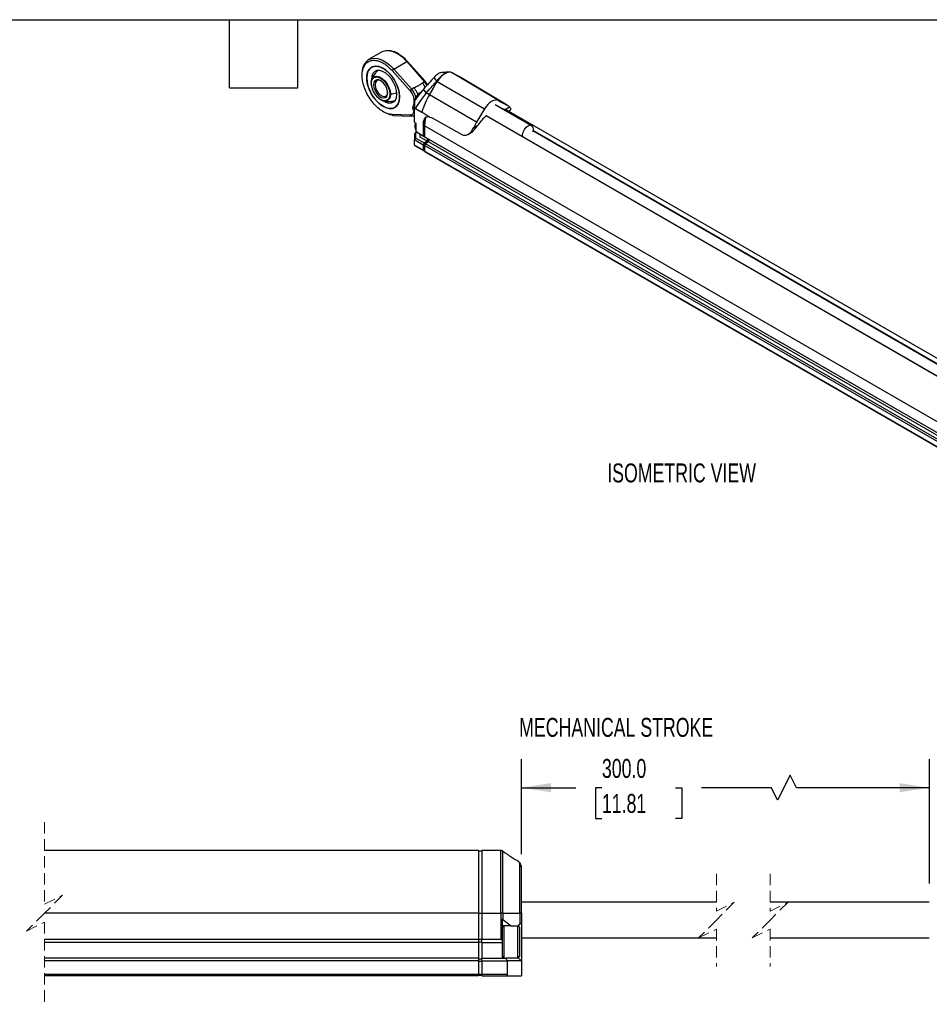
# Model space of a CAD drawing. Header units: millimetres. Extents: x 8 to 341, y 8 to 262.
# Tile 4 of 5: x 141 to 268, y 124 to 262. Entities that reach past the tile are written whole.
import ezdxf

# ---------------------------------------------------------------- set-up
doc = ezdxf.new("R2010")
doc.units = ezdxf.units.MM
doc.header["$LTSCALE"] = 1.25
doc.linetypes.add('HIDDEN', pattern=[1.905, 1.27, -0.635])
doc.layers.add('DIMENSIONS', color=140, linetype='Continuous', lineweight=25)
doc.layers.add('TEXT', color=140, linetype='Continuous', lineweight=25)
doc.styles.add('SLDTEXTSTYLE0', font='TXT', dxfattribs={"width": 0.7})
doc.dimstyles.new('SLDDIMSTYLE4', dxfattribs={"dimtxt": 2.69751, "dimasz": 4.1275, "dimexe": 0, "dimexo": 0.0625, "dimgap": 0.674377, "dimtad": 0, "dimtih": 1, "dimtoh": 1, "dimrnd": 1e-09, "dimzin": 4, "dimdsep": 46, "dimtxsty": 'SLDTEXTSTYLE0', "dimsah": 1, "dimcen": 0.09, "dimadec": 0, "dimazin": 1, "dimtfac": 1, "dimtofl": 0, "dimtmove": 0, "dimatfit": 3, "dimfxl": 0, "dimfrac": 2, "dimtolj": 1, "dimtzin": 12, "dimarcsym": 0})

# ---------------------------------------------------------------- blocks, each defined once
blk = doc.blocks.new('_D_15')
at = {"layer": 'DIMENSIONS'}
for p, q in [((210.63, 145.35), (210.63, 158.6)), ((267.62, 141.23), (267.62, 158.6)), ((248.19, 156.4), (246.43, 152.87)), ((249.08, 154.63), (248.19, 156.4)), ((210.63, 154.63), (218.22, 154.63)), ((221.88, 154.63), (220.97, 154.63)), ((220.97, 154.63), (220.97, 150.35)), ((232.14, 154.63), (233.05, 154.63)), ((233.05, 154.63), (233.05, 150.35)), ((245.55, 154.63), (235.79, 154.63)), ((246.43, 152.87), (245.55, 154.63)), ((267.62, 154.63), (249.08, 154.63)), ((220.97, 150.35), (221.88, 150.35)), ((233.05, 150.35), (232.14, 150.35))]:
    blk.add_line(p, q, dxfattribs=at)
for points in [[(210.63, 154.63), (214.75, 154), (214.75, 155.27)], [(267.62, 154.63), (263.49, 155.27), (263.49, 154)]]:
    blk.add_solid(points, dxfattribs=at)
at = {"layer": 'DIMENSIONS', "char_height": 2.646, "attachment_point": 1, "style": 'SLDTEXTSTYLE0'}
for s, insert in [('300.0', (221.88, 158.65)), ('11.81', (221.88, 153.76))]:
    blk.add_mtext(s, dxfattribs=dict(at, insert=insert))

msp = doc.modelspace()

# ---------------------------------------------------------------- linework, layer by layer
for p, q in [((191.097, 257.401), (189.294, 256.36)), ((192.803, 255.039), (194.606, 256.079)), ((194.606, 256.079), (197.114, 253.264)), ((194.703, 256.105), (194.706, 256.102)), ((197.214, 253.286), (194.706, 256.102)), ((192.576, 254.82), (195.084, 252.004)), ((195.311, 252.223), (192.803, 255.039)), ((200.965, 254.51), (200.885, 254.556)), ((207.446, 250.629), (200.965, 254.51)), ((197.114, 253.264), (196.807, 253.087)), ((198.797, 253.351), (198.436, 253.879)), ((198.797, 253.351), (198.877, 253.304)), ((198.877, 253.304), (205.477, 249.492)), ((201.617, 254.181), (202.06, 253.926)), ((201.659, 254.15), (201.617, 254.181)), ((202.125, 253.889), (201.663, 254.156)), ((202.06, 253.926), (208.541, 250.044)), ((202.153, 253.873), (202.06, 253.926)), ((208.633, 249.993), (202.153, 253.873)), ((195.618, 252.4), (195.311, 252.223)), ((196.354, 251.686), (196.701, 251.911)), ((197.339, 251.712), (196.975, 252.237)), ((195.448, 249.68), (195.678, 250.384)), ((195.6, 250.764), (195.6, 250.146)), ((196.354, 251.686), (196.462, 251.624)), ((197.782, 251.456), (197.339, 251.712)), ((204.382, 247.643), (197.782, 251.456)), ((195.678, 249.547), (195.448, 249.68)), ((195.678, 247.597), (195.678, 249.388)), ((195.843, 249.546), (196.739, 249.028)), ((212.058, 247.131), (206.987, 250.058)), ((208.355, 249.402), (208.958, 249.75)), ((208.355, 249.402), (208.655, 249.278)), ((321.318, 184.246), (208.517, 249.365)), ((208.843, 249.177), (209.108, 249.329)), ((195.084, 248.611), (192.576, 248.691)), ((192.727, 248.558), (195.236, 248.478)), ((195.608, 248.568), (195.678, 248.608)), ((196.983, 247.753), (196.951, 247.221)), ((198.171, 248.217), (202.294, 245.903)), ((318.311, 183.48), (205.704, 248.487)), ((318.344, 183.489), (205.723, 248.504)), ((205.737, 248.515), (205.737, 248.544)), ((195.678, 247.597), (195.926, 247.454)), ((195.678, 247.597), (195.926, 247.454)), ((195.678, 247.597), (195.678, 247.597)), ((195.749, 247.046), (195.749, 246.923)), ((195.926, 246.258), (195.926, 247.454)), ((196.916, 245.686), (195.926, 246.258)), ((196.067, 246.176), (195.926, 246.258)), ((196.926, 247.498), (196.916, 247.492)), ((196.916, 247.492), (196.916, 245.686)), ((196.951, 245.724), (196.951, 247.221)), ((196.951, 247.221), (197.093, 247.139)), ((315.886, 178.512), (197.092, 247.091)), ((197.092, 247.091), (197.092, 245.576)), ((203.966, 246.868), (204.569, 247.216)), ((319.785, 184.307), (212.245, 246.388)), ((319.826, 184.355), (212.257, 246.454)), ((195.878, 246.12), (195.678, 246.005)), ((195.678, 246.005), (195.678, 245.188)), ((195.678, 245.188), (195.878, 245.399)), ((195.678, 245.188), (196.916, 244.474)), ((195.678, 244.412), (195.678, 245.188)), ((195.878, 246.12), (196.021, 246.203)), ((195.878, 245.399), (195.878, 246.12)), ((195.878, 245.399), (197.057, 244.719)), ((196.067, 246.176), (197.057, 245.605)), ((196.491, 245.535), (196.491, 245.931)), ((197.481, 244.964), (196.491, 245.535)), ((196.916, 245.686), (197.057, 245.605)), ((196.951, 245.724), (197.092, 245.642)), ((197.072, 245.654), (196.951, 245.724)), ((197.057, 245.605), (197.092, 245.625)), ((197.481, 244.964), (197.057, 244.719)), ((197.072, 245.654), (197.092, 245.642)), ((197.072, 244.686), (197.517, 244.943)), ((315.886, 176.998), (197.092, 245.576)), ((197.092, 245.576), (197.234, 245.494)), ((316.028, 176.916), (197.234, 245.494)), ((197.481, 245.352), (197.481, 244.964)), ((197.517, 244.943), (197.517, 245.331)), ((197.517, 244.943), (197.658, 244.862)), ((197.658, 245.25), (197.658, 244.853)), ((203.194, 245.916), (203.532, 246.111)), ((196.916, 243.698), (195.678, 244.412)), ((195.678, 244.412), (195.678, 244.379)), ((195.678, 244.379), (196.936, 243.652)), ((197.057, 244.719), (196.916, 244.474)), ((196.916, 244.474), (196.916, 243.698)), ((196.951, 244.477), (197.072, 244.686)), ((196.951, 244.477), (197.106, 244.388)), ((196.951, 243.718), (196.951, 244.477)), ((197.092, 243.637), (196.951, 243.718)), ((196.961, 243.696), (197.092, 243.62)), ((196.986, 243.657), (197.007, 243.669)), ((197.072, 244.686), (197.227, 244.597)), ((197.234, 244.608), (197.092, 244.364)), ((315.886, 175.785), (197.092, 244.364)), ((197.092, 244.364), (197.092, 243.588)), ((315.886, 175.01), (197.092, 243.588)), ((197.113, 243.542), (315.907, 174.964)), ((197.658, 244.853), (197.234, 244.608)), ((316.028, 176.03), (197.234, 244.608)), ((316.452, 176.275), (197.658, 244.853)), ((204.625, 145.862), (144.018, 145.862)), ((204.625, 145.859), (144.018, 145.859)), ((204.625, 145.862), (204.625, 145.859)), ((204.625, 145.859), (204.625, 137.118)), ((207.753, 145.862), (205.125, 145.862)), ((205.125, 145.862), (205.125, 145.859)), ((205.125, 145.859), (205.125, 137.118)), ((207.753, 145.859), (205.125, 145.859)), ((207.753, 145.859), (207.753, 145.862)), ((207.753, 137.118), (207.753, 145.859)), ((205.125, 145.762), (204.625, 145.762)), ((208.061, 137.118), (208.061, 145.76)), ((210.433, 144.159), (210.132, 144.394)), ((210.457, 144.106), (210.433, 144.159)), ((210.433, 137.118), (210.433, 144.159)), ((210.625, 143.699), (210.625, 143.765)), ((237.876, 138.639), (210.625, 138.639)), ((267.616, 138.639), (245.376, 138.639)), ((204.625, 137.118), (144.018, 137.118)), ((204.625, 137.118), (204.625, 133.409)), ((204.625, 137.118), (205.125, 137.118)), ((205.125, 137.118), (207.753, 137.118)), ((205.125, 137.118), (205.125, 133.409)), ((208.061, 137.118), (207.753, 137.118)), ((207.753, 137.118), (207.753, 133.409)), ((207.925, 136.308), (207.925, 133.378)), ((208.061, 137.118), (208.061, 136.233)), ((208.061, 137.118), (210.433, 137.118)), ((208.061, 136.233), (209.205, 135.339)), ((210.433, 137.118), (210.433, 135.547)), ((210.625, 137.118), (210.433, 137.118)), ((210.625, 137.118), (210.625, 135.739)), ((208.175, 135.339), (207.925, 135.089)), ((209.205, 135.339), (207.925, 135.339)), ((208.225, 130.839), (208.225, 135.339)), ((209.205, 135.339), (210.225, 135.339)), ((210.125, 133.292), (210.125, 135.339)), ((210.425, 135.089), (210.175, 135.339)), ((210.225, 135.339), (210.433, 135.547)), ((210.225, 135.289), (210.225, 135.339)), ((210.425, 133.266), (210.425, 135.089)), ((210.625, 135.739), (210.625, 130.439)), ((204.625, 133.45), (205.125, 133.45)), ((210.625, 133.639), (237.876, 133.639)), ((245.376, 133.639), (267.616, 133.639)), ((204.625, 133.409), (144.018, 133.409)), ((204.625, 133.009), (144.018, 133.009)), ((204.625, 133.409), (204.625, 133.009)), ((204.625, 133.109), (205.125, 133.109)), ((204.625, 133.009), (204.625, 130.839)), ((205.125, 133.009), (205.125, 133.409)), ((207.753, 133.409), (205.125, 133.409)), ((205.125, 133.009), (207.925, 133.009)), ((205.125, 133.009), (205.125, 130.839)), ((207.925, 133.378), (207.925, 133.009)), ((207.925, 133.009), (207.925, 130.839)), ((210.125, 130.839), (210.125, 133.292)), ((210.425, 131.089), (210.425, 133.266)), ((204.625, 130.839), (144.018, 130.839)), ((204.625, 130.839), (204.625, 130.439)), ((204.625, 130.739), (205.125, 130.739)), ((205.125, 130.839), (208.459, 130.839)), ((205.125, 130.439), (205.125, 130.839)), ((207.925, 131.089), (208.175, 130.839)), ((208.459, 130.839), (208.625, 130.439)), ((210.225, 130.839), (208.459, 130.839)), ((210.175, 130.839), (210.425, 131.089)), ((210.225, 130.839), (210.225, 130.889)), ((210.225, 130.839), (210.625, 130.439)), ((204.625, 130.439), (144.018, 130.439)), ((204.625, 130.439), (204.625, 128.539)), ((204.625, 130.397), (205.125, 130.397)), ((205.125, 130.439), (208.625, 130.439)), ((205.125, 130.439), (205.125, 128.539)), ((208.625, 130.439), (208.625, 128.539)), ((210.625, 130.439), (208.625, 130.439)), ((210.625, 130.439), (210.625, 128.339)), ((204.625, 128.539), (144.018, 128.539)), ((204.625, 128.339), (144.018, 128.339)), ((204.625, 128.539), (204.625, 128.339)), ((205.125, 128.539), (204.625, 128.539)), ((204.625, 128.439), (205.125, 128.439)), ((208.625, 128.539), (205.125, 128.539)), ((205.125, 128.539), (205.125, 128.339)), ((205.125, 128.339), (208.825, 128.339)), ((208.825, 128.339), (210.625, 128.339))]:
    msp.add_line(p, q)
at = {"color": 7, "linetype": 'HIDDEN', "lineweight": 18}
for p, q in [((144.018, 149.831), (144.018, 138.351)), ((237.876, 142.608), (237.876, 137.389)), ((245.376, 142.608), (245.376, 137.389)), ((144.018, 138.351), (146.518, 139.601)), ((146.518, 139.601), (144.018, 137.101)), ((237.876, 137.389), (240.376, 138.639)), ((240.376, 138.639), (237.876, 136.139)), ((245.376, 137.389), (247.876, 138.639)), ((247.876, 138.639), (245.376, 136.139)), ((144.018, 137.101), (141.518, 134.601)), ((141.518, 134.601), (144.018, 135.851)), ((144.018, 135.851), (144.018, 124.37)), ((237.876, 136.139), (235.376, 133.639)), ((235.376, 133.639), (237.876, 134.889)), ((237.876, 134.889), (237.876, 129.67)), ((245.376, 136.139), (242.876, 133.639)), ((242.876, 133.639), (245.376, 134.889)), ((245.376, 134.889), (245.376, 129.67))]:
    msp.add_line(p, q, dxfattribs=at)
at = {"flags": 128}
for points in [[(189.295, 256.36), (189.594, 256.491), (190.071, 256.565), (190.596, 256.505), (191.15, 256.314), (191.715, 255.999), (192.272, 255.569), (192.803, 255.039)], [(194.606, 256.079), (194.635, 256.095), (194.661, 256.105), (194.683, 256.109), (194.698, 256.107), (194.703, 256.105)], [(189.024, 253.806), (189.078, 253.204), (189.237, 252.569), (189.493, 251.929), (189.835, 251.315), (190.246, 250.756), (190.708, 250.277), (191.198, 249.901), (191.694, 249.646), (192.173, 249.523), (192.612, 249.538), (192.991, 249.691), (193.292, 249.974), (193.5, 250.374), (193.607, 250.873), (193.607, 251.447), (193.5, 252.069), (193.292, 252.71), (192.991, 253.341), (192.612, 253.931), (192.173, 254.453), (191.694, 254.883), (191.198, 255.201), (190.708, 255.391), (190.246, 255.445), (189.835, 255.36), (189.493, 255.141), (189.237, 254.797), (189.078, 254.345), (189.024, 253.806)], [(193.621, 251.152), (193.567, 250.613), (193.408, 250.161), (193.152, 249.817), (192.81, 249.598), (192.399, 249.513), (191.937, 249.567), (191.447, 249.757), (190.951, 250.075), (190.472, 250.505), (190.033, 251.027), (189.654, 251.617), (189.353, 252.248), (189.145, 252.889), (189.038, 253.511), (189.038, 254.085), (189.145, 254.584), (189.353, 254.984), (189.654, 255.267), (190.033, 255.42), (190.472, 255.435), (190.951, 255.312), (191.447, 255.057), (191.937, 254.681), (192.399, 254.202), (192.81, 253.643), (193.152, 253.029), (193.408, 252.389), (193.567, 251.754), (193.621, 251.152)], [(191.405, 250.555), (191.678, 250.412), (192.091, 250.29), (192.469, 250.301), (192.788, 250.444), (193.03, 250.709), (193.181, 251.082), (193.232, 251.541), (193.181, 252.059), (193.03, 252.606), (192.788, 253.151), (192.469, 253.661), (192.091, 254.108), (191.678, 254.465), (191.251, 254.711), (190.838, 254.832), (190.46, 254.821), (190.141, 254.679), (189.899, 254.413), (189.748, 254.04), (189.697, 253.582), (189.697, 253.582)], [(200.965, 254.51), (200.739, 254.587), (200.484, 254.593), (200.208, 254.528), (199.921, 254.394), (199.634, 254.197), (199.358, 253.943), (199.102, 253.642), (198.877, 253.304)], [(189.653, 253.071), (189.708, 253.477), (189.717, 253.508)], [(189.717, 253.508), (189.867, 253.788), (190.118, 253.978), (190.441, 254.031), (190.809, 253.944), (191.192, 253.722), (191.56, 253.385), (191.882, 252.959), (192.134, 252.48), (192.293, 251.985), (192.347, 251.515)], [(189.979, 252.846), (190.033, 252.444), (190.188, 252.024), (190.427, 251.63), (190.726, 251.307), (191.051, 251.088), (191.367, 250.998), (191.639, 251.047), (191.84, 251.228), (191.945, 251.523), (191.945, 251.899), (191.84, 252.316), (191.639, 252.729), (191.367, 253.092), (191.051, 253.367), (190.726, 253.523), (190.427, 253.544), (190.188, 253.428), (190.033, 253.187), (189.979, 252.846)], [(191.024, 253.385), (190.921, 253.43), (190.633, 253.475), (190.398, 253.383), (190.244, 253.165), (190.191, 252.846)], [(197.114, 253.264), (197.144, 253.279), (197.17, 253.289), (197.191, 253.293), (197.207, 253.291), (197.214, 253.286)], [(197.782, 251.456), (197.919, 251.687), (198.056, 251.918), (198.193, 252.149), (198.33, 252.38), (198.467, 252.611), (198.604, 252.842), (198.74, 253.073), (198.877, 253.304)], [(190.191, 252.846), (190.244, 252.467), (190.398, 252.071), (190.633, 251.707), (190.921, 251.42), (191.228, 251.242), (191.517, 251.197), (191.752, 251.289), (191.906, 251.508), (191.957, 251.767)], [(192.347, 251.515), (192.293, 251.109), (192.134, 250.798), (191.882, 250.608), (191.56, 250.555), (191.412, 250.574)], [(207.446, 250.629), (207.234, 250.701), (206.993, 250.707), (206.732, 250.646), (206.462, 250.52), (206.191, 250.333), (205.931, 250.094), (205.69, 249.81), (205.477, 249.492)], [(205.477, 249.492), (205.34, 249.261), (205.204, 249.029), (205.067, 248.798), (204.93, 248.567), (204.793, 248.336), (204.656, 248.105), (204.519, 247.874), (204.382, 247.643)], [(192.645, 248.589), (192.272, 248.661), (191.953, 248.768)], [(195.266, 248.481), (195.245, 248.478), (195.236, 248.478)], [(195.678, 248.617), (195.665, 248.606), (195.596, 248.561)], [(197.851, 248.338), (197.657, 248.373), (197.477, 248.365), (197.316, 248.313), (197.177, 248.22), (197.065, 248.087), (196.983, 247.918), (196.933, 247.718), (196.916, 247.492)], [(197.232, 248.246), (197.136, 247.724), (197.092, 247.091)], [(195.841, 247.503), (195.779, 247.299), (195.749, 247.046)], [(210.823, 245.559), (210.793, 245.865), (210.873, 246.233), (211.053, 246.599), (211.306, 246.907), (211.594, 247.111), (211.873, 247.18), (212.099, 247.102), (212.24, 246.891), (212.273, 246.578), (212.219, 246.291)], [(208.061, 145.76), (208.058, 145.764), (208.054, 145.765), (208.051, 145.765)], [(210.625, 137.118), (210.625, 139.484), (210.625, 140.895), (210.625, 142.245), (210.625, 143.226), (210.625, 143.693)], [(210.625, 135.739), (210.617, 135.731), (210.593, 135.706), (210.553, 135.666), (210.499, 135.613), (210.433, 135.547)]]:
    msp.add_lwpolyline(points, dxfattribs=at)
for centre, radius, start, end in [((191.888, 255.978), 1.628, 88.91573, 119.07523), ((191.489, 253.721), 3.908, 37.11493, 83.68454), ((190.432, 254.673), 2.034, 123.97941, 181.04319), ((193.139, 254.462), 0.667, 120.27297, 147.59826), ((280.064, 401.443), 166.872, 241.70499, 242.13113), ((195.22, 251.587), 2.529, 27.8513, 41.51346), ((192.361, 253.11), 2.708, 180.83964, 249.49462), ((195.647, 251.646), 0.667, 120.27297, 147.59826), ((193.527, 250.61), 2.405, 8.31346, 42.10348), ((195.755, 251.06), 0.334, 242.36819, 271.31879), ((206.311, 246.354), 9.939, 149.11199, 164.38854), ((286.564, 397.598), 166.912, 241.70499, 242.13113), ((207.902, 247.751), 1.712, 74.65304, 85.86251), ((207.608, 248.281), 1.995, 47.41389, 62.09044), ((192.746, 248.733), 0.176, 193.73316, 263.84499), ((195.255, 248.653), 0.176, 193.73316, 263.84499), ((195.339, 249.045), 0.548, 267.05341, 297.99628), ((213.155, 242.43), 10.204, 149.2829, 154.22117), ((210.191, 243.334), 6.832, 130.68464, 145.37371), ((196.683, 247.005), 0.945, 149.40326, 216.69288), ((196.959, 243.691), 0.0437, 170.78596, 309.20329), ((196.976, 243.716), 0.0252, 174.37962, 234.30196), ((197.14, 243.582), 0.048, 172.74417, 235.94365), ((207.753, 135.839), 0.5, 52.00007, 69.85907), ((207.753, 132.909), 0.5, 69.85927, 90.00027), ((208.825, 128.539), 0.2, 179.99981, 270.00019)]:
    msp.add_arc(centre, radius, start, end)
for points, knots in [([(193.722, 256.976), (193.655, 257.025), (193.331, 257.266), (192.738, 257.54), (192.257, 257.586), (192.022, 257.609)], [0, 0, 0, 0, 0.1163695, 0.5692483, 1, 1, 1, 1]), ([(188.461, 254.881), (188.505, 255.082), (188.572, 255.275), (188.756, 255.623), (188.873, 255.778), (189.155, 256.03), (189.321, 256.127), (189.689, 256.25), (189.893, 256.276), (190.319, 256.254), (190.542, 256.207), (190.989, 256.049), (191.212, 255.938), (191.641, 255.673), (191.848, 255.518), (192.233, 255.183), (192.412, 255.003), (192.576, 254.82)], [0, 0, 0, 0, 0.125, 0.125, 0.25, 0.25, 0.375, 0.375, 0.5, 0.5, 0.625, 0.625, 0.75, 0.75, 0.875, 0.875, 1, 1, 1, 1]), ([(194.703, 256.105), (194.483, 256.337), (194.167, 256.671), (193.826, 256.905), (193.722, 256.976)], [0, 0, 0, 0, 0.69431145, 1, 1, 1, 1]), ([(191.241, 249.139), (191.022, 249.272), (190.797, 249.438), (190.352, 249.83), (190.133, 250.056), (189.719, 250.554), (189.525, 250.825), (189.179, 251.387), (189.026, 251.678), (188.772, 252.256), (188.669, 252.543), (188.514, 253.09), (188.46, 253.351), (188.412, 253.714), (188.401, 253.83), (188.391, 253.997), (188.389, 254.052), (188.388, 254.159), (188.388, 254.21), (188.394, 254.471), (188.416, 254.68), (188.461, 254.881)], [0, 0, 0, 0, 0.125, 0.125, 0.25, 0.25, 0.375, 0.375, 0.5, 0.5, 0.625, 0.625, 0.75, 0.75, 0.8125, 0.8125, 0.84375, 0.84375, 0.875, 0.875, 1, 1, 1, 1]), ([(190.553, 254.815), (190.427, 254.689), (190.153, 254.414), (189.877, 253.952), (189.758, 253.621), (189.71, 253.485)], [0, 0, 0, 0, 0.3341015, 0.7277904, 1, 1, 1, 1]), ([(199.4, 254.528), (199.392, 254.529), (199.332, 254.539), (199.154, 254.466), (198.896, 254.311), (198.643, 254.101), (198.499, 253.947), (198.436, 253.879)], [0, 0, 0, 0, 0.0424644, 0.3013957, 0.5550641, 0.805277, 1, 1, 1, 1]), ([(200.885, 254.556), (200.771, 254.616), (200.627, 254.634), (200.296, 254.58), (200.11, 254.508), (199.724, 254.285), (199.525, 254.134), (199.142, 253.776), (198.959, 253.57), (198.797, 253.351)], [0, 0, 0, 0, 0.25, 0.25, 0.5, 0.5, 0.75, 0.75, 1, 1, 1, 1]), ([(200.553, 254.617), (200.342, 254.602), (199.958, 254.574), (199.579, 254.547), (199.408, 254.535)], [0, 0, 0, 0, 0.548821, 1, 1, 1, 1]), ([(200.885, 254.556), (200.964, 254.515), (201.043, 254.474), (201.122, 254.434), (201.204, 254.391), (201.286, 254.349), (201.369, 254.307), (201.451, 254.265), (201.534, 254.223), (201.617, 254.181)], [0, 0, 0, 0, 0.0014325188, 0.0014325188, 0.0014325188, 0.0029255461, 0.0029255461, 0.0029255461, 0.0044185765, 0.0044185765, 0.0044185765, 0.0044185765]), ([(189.732, 253.406), (189.766, 253.519), (189.819, 253.631), (189.983, 253.817), (190.095, 253.89), (190.376, 253.953), (190.546, 253.941), (190.821, 253.842), (190.915, 253.796), (191.103, 253.681), (191.196, 253.612), (191.465, 253.378), (191.629, 253.187), (191.894, 252.795), (191.996, 252.596), (192.144, 252.228), (192.191, 252.06), (192.247, 251.766), (192.257, 251.64), (192.257, 251.531)], [0, 0, 0, 0, 0.125, 0.125, 0.25, 0.25, 0.375, 0.375, 0.4375, 0.4375, 0.5, 0.5, 0.625, 0.625, 0.75, 0.75, 0.875, 0.875, 1, 1, 1, 1]), ([(198.436, 253.879), (198.193, 253.605), (197.706, 253.058), (197.219, 252.51), (196.975, 252.237)], [0, 0, 0, 0, 0.5000301, 1, 1, 1, 1]), ([(197.514, 252.842), (197.491, 252.889), (197.411, 253.053), (197.295, 253.19), (197.211, 253.289)], [0, 0, 0, 0, 0.2832081, 1, 1, 1, 1]), ([(197.339, 251.712), (197.497, 251.889), (197.654, 252.066), (197.812, 252.243), (197.976, 252.427), (198.141, 252.612), (198.305, 252.797), (198.469, 252.981), (198.633, 253.166), (198.797, 253.351)], [0, 0, 0, 0, 0.0014325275, 0.0014325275, 0.0014325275, 0.0029255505, 0.0029255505, 0.0029255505, 0.0044185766, 0.0044185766, 0.0044185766, 0.0044185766]), ([(189.653, 253.071), (189.65, 253.062), (189.651, 253.052), (189.66, 253.034), (189.669, 253.025), (189.68, 253.019)], [0, 0, 0, 0, 0.5, 0.5, 1, 1, 1, 1]), ([(191.333, 250.644), (191.317, 250.645), (191.203, 250.658), (190.967, 250.777), (190.652, 250.999), (190.362, 251.297), (190.12, 251.629), (189.888, 252.054), (189.714, 252.54), (189.691, 252.872), (189.68, 253.019)], [0, 0, 0, 0, 0.0211025, 0.1549784, 0.2888543, 0.418733, 0.5412887, 0.6542794, 0.847358, 1, 1, 1, 1]), ([(195.084, 252.004), (195.157, 251.922), (195.228, 251.829), (195.356, 251.625), (195.414, 251.514), (195.507, 251.29), (195.543, 251.177), (195.589, 250.96), (195.6, 250.857), (195.6, 250.764)], [0, 0, 0, 0, 0.25, 0.25, 0.5, 0.5, 0.75, 0.75, 1, 1, 1, 1]), ([(196.807, 253.087), (196.708, 253.029), (196.615, 252.964), (196.523, 252.899), (196.478, 252.866), (196.432, 252.833), (196.385, 252.802), (196.338, 252.77), (196.29, 252.74), (196.24, 252.711), (196.191, 252.682), (196.14, 252.656), (196.087, 252.63), (196.035, 252.604), (195.982, 252.58), (195.929, 252.556), (195.822, 252.507), (195.716, 252.457), (195.618, 252.4)], [0.0092564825, 0.0092564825, 0.0092564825, 0.0092564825, 0.0100927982, 0.0100927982, 0.0100927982, 0.0105109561, 0.0105109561, 0.0105109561, 0.010929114, 0.010929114, 0.010929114, 0.0113472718, 0.0113472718, 0.0113472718, 0.0117654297, 0.0117654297, 0.0117654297, 0.0126017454, 0.0126017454, 0.0126017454, 0.0126017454]), ([(195.618, 252.4), (195.705, 252.292), (195.879, 252.076), (196.067, 251.695), (196.174, 251.408), (196.188, 251.267), (196.19, 251.247)], [0, 0, 0, 0, 0.3161022, 0.6322044, 0.9483067, 1, 1, 1, 1]), ([(196.975, 252.237), (196.665, 251.889), (196.375, 251.528), (196, 251.007), (195.891, 250.848), (195.788, 250.69)], [0.76386177, 0.76386177, 0.76386177, 0.76386177, 1.03633188, 1.03633188, 1.15677515, 1.15677515, 1.15677515, 1.15677515]), ([(197.196, 252.485), (197.152, 252.576), (197.048, 252.795), (196.896, 252.979), (196.807, 253.087)], [0, 0, 0, 0, 0.4177756, 1, 1, 1, 1]), ([(192.257, 251.531), (192.247, 251.396), (192.224, 251.091), (192.05, 250.805), (191.817, 250.651), (191.591, 250.594), (191.415, 250.628), (191.333, 250.644)], [0, 0, 0, 0, 0.2212065, 0.501013, 0.6647574, 0.8423631, 1, 1, 1, 1]), ([(191.387, 250.579), (191.522, 250.555), (191.86, 250.492), (192.384, 250.495), (192.754, 250.591), (192.921, 250.634)], [0, 0, 0, 0, 0.2655512, 0.6676447, 1, 1, 1, 1]), ([(192.347, 251.515), (192.332, 251.514), (192.315, 251.514), (192.283, 251.519), (192.268, 251.525), (192.257, 251.531)], [0, 0, 0, 0, 0.5, 0.5, 1, 1, 1, 1]), ([(193.225, 251.691), (193.213, 251.686), (192.954, 251.587), (192.644, 251.55), (192.347, 251.515)], [0, 0, 0, 0, 0.0467247, 1, 1, 1, 1]), ([(195.766, 250.652), (195.79, 250.731), (195.907, 251.123), (196.156, 251.436), (196.354, 251.686)], [0, 0, 0, 0, 0.2002978, 1, 1, 1, 1]), ([(197.339, 251.712), (197.043, 251.358), (196.767, 250.995), (196.39, 250.448), (196.27, 250.266), (196.046, 249.904), (195.941, 249.724), (195.843, 249.546)], [0, 0, 0, 0, 0.5, 0.5, 0.75, 0.75, 1, 1, 1, 1]), ([(192.576, 248.691), (192.389, 248.697), (192.181, 248.732), (191.732, 248.876), (191.491, 248.987), (191.241, 249.139)], [0, 0, 0, 0, 0.5, 0.5, 1, 1, 1, 1]), ([(195.6, 249.254), (195.6, 249.162), (195.589, 249.071), (195.543, 248.909), (195.507, 248.836), (195.414, 248.72), (195.356, 248.676), (195.228, 248.621), (195.157, 248.609), (195.084, 248.611)], [0, 0, 0, 0, 0.25, 0.25, 0.5, 0.5, 0.75, 0.75, 1, 1, 1, 1]), ([(195.678, 249.09), (195.663, 249.114), (195.506, 249.357), (195.476, 249.527), (195.448, 249.68)], [0, 0, 0, 0, 0.09859454, 1, 1, 1, 1]), ([(209.099, 249.344), (209.121, 249.353), (209.189, 249.381), (209.162, 249.529), (209.03, 249.672), (208.958, 249.75)], [0, 0, 0, 0, 0.1751827, 0.553337, 1, 1, 1, 1]), ([(195.211, 248.481), (195.279, 248.481), (195.419, 248.48), (195.537, 248.534), (195.596, 248.561)], [0, 0, 0, 0, 0.4904885, 1, 1, 1, 1]), ([(196.926, 247.498), (196.957, 247.654), (197.02, 247.965), (197.218, 248.251), (197.37, 248.326), (197.39, 248.336)], [0, 0, 0, 0, 0.4660563, 0.9311158, 1, 1, 1, 1]), ([(202.294, 245.903), (202.371, 245.86), (202.45, 245.829), (202.61, 245.789), (202.693, 245.781), (202.855, 245.789), (202.934, 245.804), (203.093, 245.859), (203.169, 245.897), (203.316, 245.994), (203.388, 246.052), (203.522, 246.184), (203.586, 246.257), (203.768, 246.497), (203.873, 246.676), (203.966, 246.868)], [0, 0, 0, 0, 0.125, 0.125, 0.25, 0.25, 0.375, 0.375, 0.5, 0.5, 0.625, 0.625, 0.75, 0.75, 1, 1, 1, 1]), ([(203.533, 246.126), (203.57, 246.143), (203.736, 246.221), (204.061, 246.544), (204.359, 246.917), (204.535, 247.169), (204.569, 247.216)], [0, 0, 0, 0, 0.09124486, 0.4086797, 0.88880398, 1, 1, 1, 1]), ([(208.061, 145.76), (208.014, 145.788), (207.919, 145.846), (207.809, 145.855), (207.753, 145.859)], [0, 0, 0, 0, 0.4963602, 1, 1, 1, 1]), ([(208.061, 145.76), (208.49, 145.457), (209.089, 145.035), (209.77, 144.611), (210.029, 144.455), (210.11, 144.407), (210.132, 144.394)], [0, 0, 0, 0, 0.6340377, 0.8862197, 0.9693479, 1, 1, 1, 1]), ([(210.623, 143.702), (210.618, 143.675), (210.611, 143.635), (210.626, 143.558), (210.607, 143.559), (210.606, 143.562), (210.605, 143.565), (210.604, 143.567), (210.603, 143.57), (210.602, 143.572), (210.6, 143.577), (210.599, 143.583), (210.594, 143.601), (210.587, 143.637), (210.562, 143.764), (210.544, 143.931), (210.479, 144.062), (210.457, 144.106)], [0, 0, 0, 0, 0.137024, 0.2002217, 0.2042447, 0.2079162, 0.2131006, 0.2162821, 0.219859, 0.2238316, 0.2281965, 0.2380928, 0.2495146, 0.3094596, 0.3891158, 0.7957029, 1, 1, 1, 1]), ([(210.625, 143.693), (210.625, 143.693), (210.625, 143.695), (210.625, 143.696), (210.624, 143.697)], [0, 0, 0, 0, 0.1066986, 1, 1, 1, 1])]:
    msp.add_open_spline(points, degree=3, knots=knots)
for points in [[(189.68, 253.019), (189.68, 253.143), (189.694, 253.275), (189.732, 253.406)], [(195.678, 250.504), (195.713, 250.568), (195.75, 250.631), (195.788, 250.69)], [(195.678, 250.504), (195.678, 250.14), (195.678, 249.768), (195.678, 249.388)], [(195.678, 249.388), (195.731, 249.443), (195.786, 249.496), (195.843, 249.546)], [(196.739, 249.028), (197.109, 248.799), (197.48, 248.568), (197.851, 248.338)], [(197.851, 248.338), (197.96, 248.316), (198.067, 248.276), (198.171, 248.217)]]:
    msp.add_open_spline(points, degree=3)
at = {"layer": 'TEXT'}
for p, q in [((7.937, 261.938), (341.312, 261.938)), ((169.863, 252.412), (169.863, 261.938)), ((179.387, 252.412), (179.387, 261.938)), ((169.863, 252.412), (179.387, 252.412))]:
    msp.add_line(p, q, dxfattribs=at)

# ---------------------------------------------------------------- texts
at = {"layer": 'DIMENSIONS', "char_height": 2.64583, "attachment_point": 1, "style": 'SLDTEXTSTYLE0'}
for s, insert in [('ISOMETRIC VIEW', (222.625, 199.935)), ('MECHANICAL STROKE', (210.321, 164.389))]:
    msp.add_mtext(s, dxfattribs=dict(at, insert=insert))

# ---------------------------------------------------------------- dimensions: what is measured, and where the dimension line sits
at = {"layer": 'DIMENSIONS'}
dim = msp.add_linear_dim(base=(267.616, 154.634), p1=(210.625, 143.765), p2=(267.616, 139.639), text='300.0', dimstyle='SLDDIMSTYLE4', dxfattribs=at)
dim.commit()
dim.dimension.update_dxf_attribs({"geometry": '_D_15', "text_midpoint": (227.009, 154.634), "dimtype": 160})

doc.saveas('drawing.dxf')
